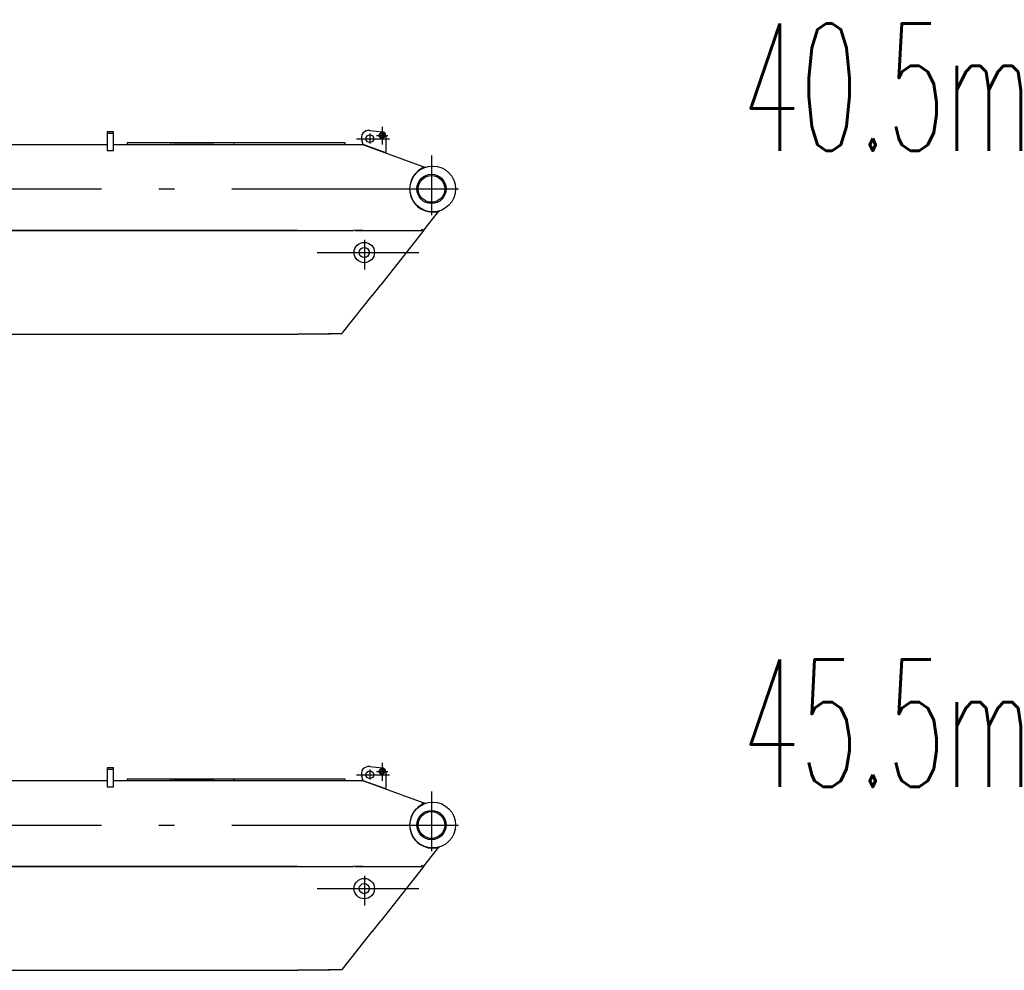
# Model space of a CAD drawing. Extents: x 14406 to 74504, y 8350 to 55392.
# Tile 17 of 25: x 66762 to 74504, y 18858 to 26330. Entities that reach past the tile are written whole.
import ezdxf
from ezdxf.enums import TextEntityAlignment as Align

# ---------------------------------------------------------------- set-up
doc = ezdxf.new("R2010")
doc.units = 0
doc.header["$LTSCALE"] = 50
doc.linetypes.add('CENTER', pattern=[50.5, 30, -9, 2.5, -9])
doc.linetypes.add('HIDDEN', pattern=[12.6, 8.4, -4.2])
doc.layers.add('11', color=7, linetype='CONTINUOUS')
doc.layers.add('611', color=7, linetype='CONTINUOUS')
doc.styles.get("Standard").update_dxf_attribs({"font": 'txt', "bigfont": 'bigfont'})

# ---------------------------------------------------------------- blocks, each defined once
blk = doc.blocks.new('*G1919')
at = {"layer": '11', "color": 7, "linetype": 'HIDDEN'}
for p, q in [((67500, 20449), (67450, 20449)), ((67450, 20449), (67450, 20439)), ((67500, 20439), (67500, 20449)), ((67450, 20439), (67500, 20439)), ((69460, 19674), (69399.2, 19674)), ((69399.2, 19674), (69923.7, 19674)), ((69923.7, 19674), (69923.7, 19684))]:
    blk.add_line(p, q, dxfattribs=at)
at = {"layer": '11', "color": 7, "linetype": 'CONTINUOUS'}
for p, q in [((67500, 20449), (67450, 20449)), ((67450, 20449), (67450, 20301.4)), ((67500, 20349), (67500, 20449)), ((69514.6, 20460.4), (69614.2, 20449.8)), ((69463.2, 20348.4), (69451.7, 20380.7)), ((69640.8, 20420), (69640.8, 20283.6)), ((60067.5, 20349), (67450, 20349)), ((67450, 20301.4), (67500, 20301.4)), ((67500, 20301.4), (67500, 20349)), ((67500, 20349), (68950, 20349)), ((67606, 20361), (67606, 20349)), ((68750, 20361), (67606, 20361)), ((67606, 20349), (69070, 20349)), ((67945.7, 20361), (67958.8, 20361)), ((67959.3, 20349), (67969.3, 20349)), ((67969.9, 20361), (68288.5, 20361)), ((68450, 20349), (68440, 20349)), ((68450, 20349), (69138, 20349)), ((69153.7, 20361), (68750, 20361)), ((68950, 20349), (69150, 20349)), ((69070, 20349), (69138, 20349)), ((69320, 20361), (69150, 20361)), ((69150, 20349), (69320, 20349)), ((69150, 20349), (69450, 20349)), ((69150, 20349), (69463.2, 20349)), ((69320, 20349), (69320, 20361)), ((69463.2, 20348.4), (69466.3, 20347.2)), ((69640.8, 20283.6), (69463.2, 20348.4)), ((69466.3, 20347.2), (69932, 20177.5)), ((69925.4, 20160.7), (69932, 20177.5)), ((69926.9, 20159.7), (69925.4, 20160.7)), ((69932, 20177.5), (69925.8, 20160.5)), ((69955.8, 20171.6), (69926.9, 20159.7)), ((69932, 20177.5), (69955.8, 20171.6)), ((70043.3, 19823.1), (70040.7, 19819.1)), ((70063.3, 19828.1), (70043.3, 19823.1)), ((70048.5, 19812.9), (70063.3, 19828.1)), ((69941, 19676.6), (70048.5, 19812.9)), ((70048.5, 19812.9), (70039.1, 19820.3)), ((70040.7, 19819.1), (70048.5, 19812.9)), ((68950, 19674), (60146, 19674)), ((60146, 19674), (68950, 19674)), ((68950, 19674), (69386.6, 19674)), ((69396.8, 19674), (69387.1, 19676.2)), ((69396.5, 19672.7), (69396.6, 19673)), ((69396.6, 19673), (69922.9, 19673)), ((69396.9, 19674), (69923.7, 19674)), ((69933.1, 19666.6), (69600.9, 19245.6)), ((69923.7, 19674), (69931.5, 19684)), ((69941, 19676.6), (69933.1, 19666.6)), ((69534.9, 19161.9), (69600.9, 19245.6)), ((69300.3, 18867.8), (69533.3, 19163.1)), ((69533.3, 19163.1), (69534.9, 19161.9)), ((62165, 18858), (68950, 18858)), ((69202, 18858), (68950, 18858)), ((69249.8, 18861), (69189.8, 18861)), ((69281.7, 18861), (69211.6, 18861)), ((69290.1, 18861), (69281.7, 18861)), ((69290.1, 18861), (69297.6, 18864.4)), ((69297.6, 18864.4), (69300.3, 18867.8))]:
    blk.add_line(p, q, dxfattribs=at)
at = {"layer": '11', "color": 7, "linetype": 'CENTER'}
for p, q in [((69610.8, 20488.2), (69610.8, 20348.3)), ((69410, 20395), (69668.8, 20395)), ((69515, 20435.1), (69515, 20358)), ((69568.7, 20420), (69657, 20420)), ((70000, 20262.5), (70000, 19794.5)), ((55804.8, 20000), (70215.5, 20000)), ((69789, 20000), (70211.6, 20000)), ((69472, 19599.7), (69472, 19367.1)), ((69100, 19500), (69900, 19500))]:
    blk.add_line(p, q, dxfattribs=at)
at = {"layer": '11', "color": 7, "linetype": 'CONTINUOUS'}
for centre, radius in [((69610.8, 20420), 22.3), ((69610.8, 20420), 22.3), ((69515, 20395), 30), ((69610.8, 20420), 15), ((70010, 20000), 180), ((70000, 20000), 115), ((70000, 20000), 105), ((69471.6, 19500), 80), ((69471.6, 19500), 40)]:
    blk.add_circle(centre, radius, dxfattribs=at)
for centre, radius, start, end in [((69508.3, 20400.7), 60, 83.92492, -160.48131), ((69610.8, 20420), 30, 0, 83.50245), ((70010, 20000), 182, 118.72084, -80.79227)]:
    blk.add_arc(centre, radius, start, end, dxfattribs=at)
at = {"layer": '611', "color": 7, "linetype": 'CONTINUOUS'}
blk.add_line((68695, 20349), (68750, 20349), dxfattribs=at)
blk = doc.blocks.new('*G2828')
at = {"layer": '11', "color": 7, "linetype": 'CENTER'}
for p, q in [((69610.8, 25488.2), (69610.8, 25348.3)), ((69410, 25395), (69668.8, 25395)), ((69515, 25435.1), (69515, 25358)), ((69568.7, 25420), (69657, 25420)), ((70000, 25262.5), (70000, 24794.5)), ((55804.8, 25000), (70215.5, 25000)), ((69789, 25000), (70211.6, 25000)), ((69472, 24599.7), (69472, 24367.1)), ((69100, 24500), (69900, 24500))]:
    blk.add_line(p, q, dxfattribs=at)
at = {"layer": '11', "color": 7, "linetype": 'HIDDEN'}
for p, q in [((67500, 25449), (67450, 25449)), ((67450, 25449), (67450, 25439)), ((67450, 25439), (67500, 25439)), ((67500, 25439), (67500, 25449)), ((69460, 24674), (69399.2, 24674)), ((69399.2, 24674), (69923.7, 24674)), ((69923.7, 24674), (69923.7, 24684))]:
    blk.add_line(p, q, dxfattribs=at)
at = {"layer": '11', "color": 7, "linetype": 'CONTINUOUS'}
for p, q in [((67500, 25449), (67450, 25449)), ((67450, 25449), (67450, 25301.4)), ((67500, 25349), (67500, 25449)), ((69514.6, 25460.4), (69614.2, 25449.8)), ((69640.8, 25420), (69640.8, 25283.6)), ((60067.5, 25349), (67450, 25349)), ((67500, 25301.4), (67500, 25349)), ((67500, 25349), (68950, 25349)), ((67606, 25361), (67606, 25349)), ((68750, 25361), (67606, 25361)), ((67606, 25349), (69070, 25349)), ((67945.7, 25361), (67958.8, 25361)), ((67959.3, 25349), (67969.3, 25349)), ((67969.9, 25361), (68288.5, 25361)), ((68450, 25349), (68440, 25349)), ((68450, 25349), (69138, 25349)), ((69153.7, 25361), (68750, 25361)), ((68950, 25349), (69150, 25349)), ((69070, 25349), (69138, 25349)), ((69320, 25361), (69150, 25361)), ((69150, 25349), (69320, 25349)), ((69150, 25349), (69450, 25349)), ((69150, 25349), (69463.2, 25349)), ((69320, 25349), (69320, 25361)), ((69463.2, 25348.4), (69451.7, 25380.7)), ((69463.2, 25348.4), (69466.3, 25347.2)), ((69640.8, 25283.6), (69463.2, 25348.4)), ((69466.3, 25347.2), (69932, 25177.5)), ((67450, 25301.4), (67500, 25301.4)), ((69925.4, 25160.7), (69932, 25177.5)), ((69932, 25177.5), (69925.8, 25160.5)), ((69955.8, 25171.6), (69926.9, 25159.7)), ((69932, 25177.5), (69955.8, 25171.6)), ((69926.9, 25159.7), (69925.4, 25160.7)), ((69941, 24676.6), (70048.5, 24812.9)), ((70048.5, 24812.9), (70039.1, 24820.3)), ((70043.3, 24823.1), (70040.7, 24819.1)), ((70040.7, 24819.1), (70048.5, 24812.9)), ((70063.3, 24828.1), (70043.3, 24823.1)), ((70048.5, 24812.9), (70063.3, 24828.1)), ((68950, 24674), (60146, 24674)), ((60146, 24674), (68950, 24674)), ((68950, 24674), (69386.6, 24674)), ((69396.8, 24674), (69387.1, 24676.2)), ((69396.5, 24672.7), (69396.6, 24673)), ((69396.6, 24673), (69922.9, 24673)), ((69396.9, 24674), (69923.7, 24674)), ((69933.1, 24666.6), (69600.9, 24245.6)), ((69923.7, 24674), (69931.5, 24684)), ((69941, 24676.6), (69933.1, 24666.6)), ((69534.9, 24161.9), (69600.9, 24245.6)), ((69300.3, 23867.8), (69533.3, 24163.1)), ((69533.3, 24163.1), (69534.9, 24161.9)), ((62165, 23858), (68950, 23858)), ((69202, 23858), (68950, 23858)), ((69249.8, 23861), (69189.8, 23861)), ((69281.7, 23861), (69211.6, 23861)), ((69290.1, 23861), (69281.7, 23861)), ((69290.1, 23861), (69297.6, 23864.4)), ((69297.6, 23864.4), (69300.3, 23867.8))]:
    blk.add_line(p, q, dxfattribs=at)
for centre, radius in [((69515, 25395), 30), ((69610.8, 25420), 22.3), ((69610.8, 25420), 22.3), ((69610.8, 25420), 15), ((70010, 25000), 180), ((70000, 25000), 115), ((70000, 25000), 105), ((69471.6, 24500), 80), ((69471.6, 24500), 40)]:
    blk.add_circle(centre, radius, dxfattribs=at)
for centre, radius, start, end in [((69508.3, 25400.7), 60, 83.92492, -160.48131), ((69610.8, 25420), 30, 0, 83.50245), ((70010, 25000), 182, 118.72084, -80.79227)]:
    blk.add_arc(centre, radius, start, end, dxfattribs=at)
at = {"layer": '611', "color": 7, "linetype": 'CONTINUOUS'}
blk.add_line((68695, 25349), (68750, 25349), dxfattribs=at)

msp = doc.modelspace()

# ---------------------------------------------------------------- block references
at = {"layer": '11', "color": 7, "linetype": 'CONTINUOUS'}
for name in ['*G2828', '*G1919']:
    msp.add_blockref(name, (0, 0), dxfattribs=at)

# ---------------------------------------------------------------- texts
at = {"layer": '11', "color": 7, "linetype": 'CONTINUOUS', "width": 0.543478}
for s, p in [('40.5m', (72440, 25000)), ('45.5m', (72440, 20000))]:
    msp.add_text(s, height=1000, dxfattribs=at).set_placement(p, align=Align.BOTTOM_LEFT)

doc.saveas('drawing.dxf')
